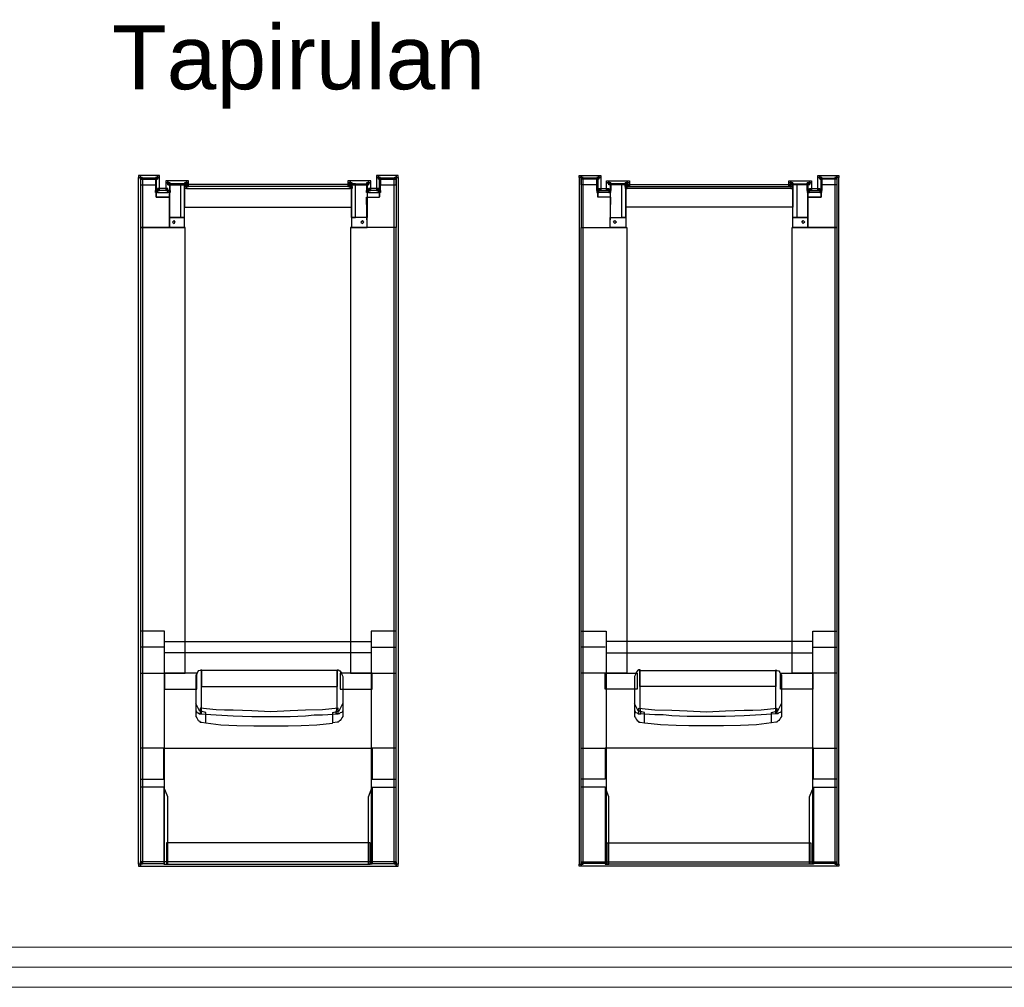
# Model space of a CAD drawing. Header units: millimetres. Extents: x 217.8 to 250.3, y 155.3 to 171.1.
# Tile 4 of 35: x 223.5 to 226, y 156 to 158.4. Entities that reach past the tile are written whole.
import ezdxf

# ---------------------------------------------------------------- set-up
doc = ezdxf.new("R2010")
doc.units = ezdxf.units.MM
doc.layers.add('ARREDI_attrezzature', color=175, linetype='Continuous')
for name, color, linetype, lineweight in [('PROIEZIONI_finissime', 251, 'Continuous', 0), ('TESTO', 253, 'Continuous', 25), ('VETRATE', 171, 'Continuous', 9)]:
    doc.layers.add(name, color=color, linetype=linetype, lineweight=lineweight)
doc.styles.get("Standard").update_dxf_attribs({"font": 'ARIAL.TTF'})

msp = doc.modelspace()

# ---------------------------------------------------------------- linework, layer by layer
at = {"layer": 'ARREDI_attrezzature', "linetype": 'Continuous'}
for p, q in [((223.8456, 157.9812), (223.8407, 157.9812)), ((223.8407, 157.9812), (223.8407, 157.9762)), ((223.8407, 157.9762), (223.8506, 157.9762)), ((223.8407, 157.9762), (223.8506, 157.9762)), ((223.8407, 157.1509), (223.8407, 157.9762)), ((223.8456, 157.9713), (223.8456, 157.9812)), ((223.8456, 157.9812), (223.8456, 157.9713)), ((223.8882, 157.9812), (223.8456, 157.9812)), ((223.8506, 157.9762), (223.8456, 157.9713)), ((223.8852, 157.9743), (223.8456, 157.9743)), ((223.8456, 157.9743), (223.8456, 157.8506)), ((223.8852, 157.9743), (223.8456, 157.9743)), ((223.8456, 157.9743), (223.8456, 157.8506)), ((223.8456, 157.9743), (223.8456, 157.9574)), ((223.8852, 157.9743), (223.8456, 157.9743)), ((223.8456, 157.9743), (223.8456, 157.9574)), ((223.8852, 157.9743), (223.8456, 157.9743)), ((223.8456, 157.9713), (223.8882, 157.9713)), ((223.8506, 157.9762), (223.8506, 157.1509)), ((223.8832, 157.9762), (223.8832, 157.9436)), ((223.8931, 157.9762), (223.8832, 157.9762)), ((223.8882, 157.9713), (223.8832, 157.9762)), ((223.8832, 157.9762), (223.8931, 157.9762)), ((223.8852, 157.9268), (223.8852, 157.9743)), ((223.8852, 157.9268), (223.8852, 157.9743)), ((223.8852, 157.9743), (223.8852, 157.9278)), ((223.8852, 157.9574), (223.8852, 157.9743)), ((223.8852, 157.9574), (223.8852, 157.9743)), ((223.8931, 157.9812), (223.8882, 157.9812)), ((223.8882, 157.9812), (223.8882, 157.9713)), ((223.8882, 157.9713), (223.8882, 157.9812)), ((223.8931, 157.9762), (223.8931, 157.9812)), ((223.8931, 157.9436), (223.8931, 157.9762)), ((223.9139, 157.9673), (223.909, 157.9673)), ((223.909, 157.9673), (223.909, 157.9624)), ((223.9139, 157.9673), (223.9139, 157.9574)), ((223.9604, 157.9673), (223.9139, 157.9673)), ((223.9139, 157.9574), (223.9139, 157.9673)), ((223.9604, 157.9574), (223.9604, 157.9673)), ((223.9654, 157.9673), (223.9604, 157.9673)), ((223.9604, 157.9673), (223.9604, 157.9574)), ((223.9654, 157.9624), (223.9654, 157.9673)), ((224.3693, 157.9673), (224.3633, 157.9673)), ((224.3633, 157.9673), (224.3633, 157.9624)), ((224.3693, 157.9574), (224.3693, 157.9673)), ((224.3693, 157.9673), (224.3693, 157.9574)), ((224.4148, 157.9673), (224.3693, 157.9673)), ((224.4207, 157.9673), (224.4148, 157.9673)), ((224.4148, 157.9673), (224.4148, 157.9574)), ((224.4148, 157.9574), (224.4148, 157.9673)), ((224.4207, 157.9624), (224.4207, 157.9673)), ((224.4395, 157.9812), (224.4346, 157.9812)), ((224.4346, 157.9812), (224.4346, 157.9762)), ((224.4346, 157.9762), (224.4346, 157.9436)), ((224.4445, 157.9762), (224.4346, 157.9762)), ((224.4346, 157.9762), (224.4445, 157.9762)), ((224.4395, 157.9812), (224.4395, 157.9713)), ((224.4841, 157.9812), (224.4395, 157.9812)), ((224.4395, 157.9713), (224.4395, 157.9812)), ((224.4445, 157.9762), (224.4395, 157.9713)), ((224.4395, 157.9713), (224.4841, 157.9713)), ((224.4425, 157.9268), (224.4425, 157.9743)), ((224.4425, 157.9743), (224.4841, 157.9743)), ((224.4425, 157.9268), (224.4425, 157.9743)), ((224.4425, 157.9743), (224.4841, 157.9743)), ((224.4425, 157.9743), (224.4425, 157.9278)), ((224.4445, 157.9436), (224.4445, 157.9762)), ((224.4445, 157.9743), (224.4445, 157.9574)), ((224.4841, 157.9743), (224.4445, 157.9743)), ((224.4445, 157.9743), (224.4445, 157.9574)), ((224.4841, 157.9743), (224.4445, 157.9743)), ((224.4841, 157.9713), (224.4791, 157.9762)), ((224.4791, 157.9762), (224.489, 157.9762)), ((224.4791, 157.1509), (224.4791, 157.9762)), ((224.4791, 157.9762), (224.489, 157.9762)), ((224.4841, 157.9713), (224.4841, 157.9812)), ((224.489, 157.9812), (224.4841, 157.9812)), ((224.4841, 157.9812), (224.4841, 157.9713)), ((224.4841, 157.9743), (224.4841, 157.8506)), ((224.4841, 157.9743), (224.4841, 157.8506)), ((224.4841, 157.9574), (224.4841, 157.9743)), ((224.4841, 157.9574), (224.4841, 157.9743)), ((224.489, 157.9762), (224.489, 157.9812)), ((224.489, 157.9762), (224.489, 157.1509)), ((224.9407, 157.9762), (224.9407, 157.9812)), ((224.9407, 157.9812), (224.9456, 157.9812)), ((224.9506, 157.9762), (224.9407, 157.9762)), ((224.9506, 157.9762), (224.9407, 157.9762)), ((224.9407, 157.9762), (224.9407, 157.1509)), ((224.9456, 157.9713), (224.9456, 157.9812)), ((224.9456, 157.9812), (224.9902, 157.9812)), ((224.9456, 157.9812), (224.9456, 157.9713)), ((224.9456, 157.9713), (224.9506, 157.9762)), ((224.9872, 157.9743), (224.9456, 157.9743)), ((224.9456, 157.9743), (224.9456, 157.8506)), ((224.9872, 157.9743), (224.9456, 157.9743)), ((224.9456, 157.9743), (224.9456, 157.8506)), ((224.9456, 157.9574), (224.9456, 157.9743)), ((224.9456, 157.9743), (224.9852, 157.9743)), ((224.9456, 157.9574), (224.9456, 157.9743)), ((224.9456, 157.9743), (224.9852, 157.9743)), ((224.9902, 157.9713), (224.9456, 157.9713)), ((224.9506, 157.1509), (224.9506, 157.9762)), ((224.9852, 157.9436), (224.9852, 157.9762)), ((224.9852, 157.9762), (224.9951, 157.9762)), ((224.9951, 157.9762), (224.9852, 157.9762)), ((224.9852, 157.9762), (224.9902, 157.9713)), ((224.9852, 157.9743), (224.9852, 157.9574)), ((224.9852, 157.9743), (224.9852, 157.9574)), ((224.9872, 157.9268), (224.9872, 157.9743)), ((224.9872, 157.9268), (224.9872, 157.9743)), ((224.9872, 157.9743), (224.9872, 157.9278)), ((224.9902, 157.9812), (224.9902, 157.9713)), ((224.9902, 157.9812), (224.9951, 157.9812)), ((224.9902, 157.9713), (224.9902, 157.9812)), ((224.9951, 157.9812), (224.9951, 157.9762)), ((224.9951, 157.9762), (224.9951, 157.9436)), ((225.009, 157.9624), (225.009, 157.9673)), ((225.009, 157.9673), (225.0149, 157.9673)), ((225.0149, 157.9673), (225.0149, 157.9574)), ((225.0149, 157.9574), (225.0149, 157.9673)), ((225.0149, 157.9673), (225.0604, 157.9673)), ((225.0604, 157.9673), (225.0664, 157.9673)), ((225.0604, 157.9574), (225.0604, 157.9673)), ((225.0604, 157.9673), (225.0604, 157.9574)), ((225.0664, 157.9673), (225.0664, 157.9624)), ((225.4643, 157.9624), (225.4643, 157.9673)), ((225.4643, 157.9673), (225.4693, 157.9673)), ((225.4693, 157.9574), (225.4693, 157.9673)), ((225.4693, 157.9673), (225.5158, 157.9673)), ((225.4693, 157.9673), (225.4693, 157.9574)), ((225.5158, 157.9673), (225.5158, 157.9574)), ((225.5158, 157.9673), (225.5207, 157.9673)), ((225.5158, 157.9574), (225.5158, 157.9673)), ((225.5207, 157.9673), (225.5207, 157.9624)), ((225.5366, 157.9762), (225.5366, 157.9812)), ((225.5366, 157.9812), (225.5415, 157.9812)), ((225.5366, 157.9436), (225.5366, 157.9762)), ((225.5366, 157.9762), (225.5465, 157.9762)), ((225.5465, 157.9762), (225.5366, 157.9762)), ((225.5415, 157.9812), (225.5415, 157.9713)), ((225.5415, 157.9713), (225.5415, 157.9812)), ((225.5415, 157.9812), (225.5841, 157.9812)), ((225.5415, 157.9713), (225.5465, 157.9762)), ((225.5841, 157.9713), (225.5415, 157.9713)), ((225.5445, 157.9268), (225.5445, 157.9743)), ((225.5445, 157.9743), (225.5841, 157.9743)), ((225.5445, 157.9268), (225.5445, 157.9743)), ((225.5445, 157.9743), (225.5841, 157.9743)), ((225.5445, 157.9743), (225.5445, 157.9278)), ((225.5445, 157.9574), (225.5445, 157.9743)), ((225.5445, 157.9743), (225.5841, 157.9743)), ((225.5445, 157.9574), (225.5445, 157.9743)), ((225.5445, 157.9743), (225.5841, 157.9743)), ((225.5465, 157.9762), (225.5465, 157.9436)), ((225.589, 157.9762), (225.5791, 157.9762)), ((225.5791, 157.9762), (225.5841, 157.9713)), ((225.589, 157.9762), (225.5791, 157.9762)), ((225.5791, 157.9762), (225.5791, 157.1509)), ((225.5841, 157.9812), (225.589, 157.9812)), ((225.5841, 157.9713), (225.5841, 157.9812)), ((225.5841, 157.9812), (225.5841, 157.9713)), ((225.5841, 157.9743), (225.5841, 157.8506)), ((225.5841, 157.9743), (225.5841, 157.8506)), ((225.5841, 157.9743), (225.5841, 157.9574)), ((225.5841, 157.9743), (225.5841, 157.9574)), ((225.589, 157.9812), (225.589, 157.9762)), ((225.589, 157.1509), (225.589, 157.9762)), ((223.8456, 157.9574), (223.8852, 157.9574)), ((223.8456, 157.9574), (223.8852, 157.9574)), ((223.8832, 157.9436), (223.8931, 157.9436)), ((223.8832, 157.9386), (223.8832, 157.9436)), ((223.8832, 157.9436), (223.8931, 157.9436)), ((223.8852, 157.9436), (223.8852, 157.9268)), ((223.9179, 157.9436), (223.8852, 157.9436)), ((223.8852, 157.9436), (223.8852, 157.9268)), ((223.9179, 157.9436), (223.8852, 157.9436)), ((223.8882, 157.9485), (223.8882, 157.9386)), ((223.9139, 157.9485), (223.8882, 157.9485)), ((223.8931, 157.9436), (223.8882, 157.9485)), ((223.8882, 157.9485), (223.8882, 157.9386)), ((223.909, 157.9624), (223.909, 157.9436)), ((223.9199, 157.9624), (223.909, 157.9624)), ((223.909, 157.9624), (223.9199, 157.9624)), ((223.9139, 157.9485), (223.909, 157.9436)), ((223.909, 157.9436), (223.9199, 157.9436)), ((223.909, 157.9436), (223.9199, 157.9436)), ((223.9199, 157.9624), (223.9139, 157.9574)), ((223.9139, 157.9574), (223.9604, 157.9574)), ((223.9139, 157.9386), (223.9139, 157.9485)), ((223.9139, 157.9386), (223.9139, 157.9485)), ((223.9179, 157.9604), (223.9179, 157.8763)), ((223.9555, 157.9604), (223.9179, 157.9604)), ((223.9179, 157.9604), (223.9179, 157.8763)), ((223.9555, 157.9604), (223.9179, 157.9604)), ((223.9179, 157.9268), (223.9179, 157.9436)), ((223.9179, 157.9268), (223.9179, 157.9436)), ((223.9199, 157.9436), (223.9199, 157.9624)), ((223.9199, 157.9436), (223.9199, 157.9386)), ((223.9456, 157.9604), (223.9456, 157.8763)), ((223.9555, 157.9604), (223.9456, 157.9604)), ((223.9456, 157.9604), (223.9456, 157.8763)), ((223.9555, 157.9604), (223.9456, 157.9604)), ((223.9555, 157.9624), (223.9555, 157.9535)), ((223.9654, 157.9624), (223.9555, 157.9624)), ((223.9604, 157.9574), (223.9555, 157.9624)), ((223.9555, 157.9624), (223.9654, 157.9624)), ((223.9555, 157.8763), (223.9555, 157.9604)), ((223.9555, 157.8763), (223.9555, 157.9604)), ((223.9555, 157.8763), (223.9555, 157.9604)), ((223.9555, 157.8763), (223.9555, 157.9604)), ((223.9555, 157.9535), (223.9555, 157.902)), ((224.3722, 157.9535), (223.9555, 157.9535)), ((223.9555, 157.9535), (223.9654, 157.9535)), ((223.9555, 157.9485), (223.9555, 157.9535)), ((223.9555, 157.9535), (223.9654, 157.9535)), ((223.9604, 157.9485), (223.9555, 157.9485)), ((223.9604, 157.9584), (223.9604, 157.9485)), ((224.3693, 157.9584), (223.9604, 157.9584)), ((223.9654, 157.9535), (223.9604, 157.9584)), ((223.9604, 157.9584), (223.9604, 157.9485)), ((223.9604, 157.9485), (224.3693, 157.9485)), ((223.9654, 157.9535), (223.9654, 157.9624)), ((224.3633, 157.9624), (224.3633, 157.9535)), ((224.3742, 157.9624), (224.3633, 157.9624)), ((224.3633, 157.9624), (224.3742, 157.9624)), ((224.3693, 157.9584), (224.3633, 157.9535)), ((224.3633, 157.9535), (224.3742, 157.9535)), ((224.3633, 157.9535), (224.3742, 157.9535)), ((224.3742, 157.9624), (224.3693, 157.9574)), ((224.3693, 157.9485), (224.3693, 157.9584)), ((224.3693, 157.9485), (224.3693, 157.9584)), ((224.3693, 157.9574), (224.4148, 157.9574)), ((224.3742, 157.9485), (224.3693, 157.9485)), ((224.3722, 157.8763), (224.3722, 157.9604)), ((224.3722, 157.9604), (224.4118, 157.9604)), ((224.3722, 157.8763), (224.3722, 157.9604)), ((224.3722, 157.9604), (224.4118, 157.9604)), ((224.3722, 157.9604), (224.3722, 157.8763)), ((224.3821, 157.9604), (224.3722, 157.9604)), ((224.3722, 157.9604), (224.3722, 157.8763)), ((224.3821, 157.9604), (224.3722, 157.9604)), ((224.3722, 157.902), (224.3722, 157.9535)), ((224.3742, 157.9535), (224.3742, 157.9624)), ((224.3742, 157.9535), (224.3742, 157.9485)), ((224.3821, 157.8763), (224.3821, 157.9604)), ((224.3821, 157.8763), (224.3821, 157.9604)), ((224.4098, 157.9624), (224.4098, 157.9436)), ((224.4207, 157.9624), (224.4098, 157.9624)), ((224.4148, 157.9574), (224.4098, 157.9624)), ((224.4098, 157.9624), (224.4207, 157.9624)), ((224.4098, 157.9436), (224.4207, 157.9436)), ((224.4098, 157.9386), (224.4098, 157.9436)), ((224.4098, 157.9436), (224.4207, 157.9436)), ((224.4118, 157.9604), (224.4118, 157.8763)), ((224.4118, 157.9604), (224.4118, 157.8763)), ((224.4118, 157.9436), (224.4118, 157.9268)), ((224.4425, 157.9436), (224.4118, 157.9436)), ((224.4118, 157.9436), (224.4118, 157.9268)), ((224.4425, 157.9436), (224.4118, 157.9436)), ((224.4148, 157.9485), (224.4148, 157.9386)), ((224.4395, 157.9485), (224.4148, 157.9485)), ((224.4207, 157.9436), (224.4148, 157.9485)), ((224.4148, 157.9485), (224.4148, 157.9386)), ((224.4207, 157.9436), (224.4207, 157.9624)), ((224.4395, 157.9485), (224.4346, 157.9436)), ((224.4346, 157.9436), (224.4445, 157.9436)), ((224.4346, 157.9436), (224.4445, 157.9436)), ((224.4395, 157.9386), (224.4395, 157.9485)), ((224.4395, 157.9386), (224.4395, 157.9485)), ((224.4425, 157.9268), (224.4425, 157.9436)), ((224.4425, 157.9268), (224.4425, 157.9436)), ((224.4445, 157.9574), (224.4841, 157.9574)), ((224.4445, 157.9574), (224.4841, 157.9574)), ((224.4445, 157.9436), (224.4445, 157.9386)), ((224.9852, 157.9574), (224.9456, 157.9574)), ((224.9852, 157.9574), (224.9456, 157.9574)), ((224.9951, 157.9436), (224.9852, 157.9436)), ((224.9852, 157.9436), (224.9852, 157.9386)), ((224.9951, 157.9436), (224.9852, 157.9436)), ((224.9872, 157.9268), (224.9872, 157.9436)), ((224.9872, 157.9436), (225.0179, 157.9436)), ((224.9872, 157.9268), (224.9872, 157.9436)), ((224.9872, 157.9436), (225.0179, 157.9436)), ((224.9902, 157.9386), (224.9902, 157.9485)), ((224.9902, 157.9485), (225.0149, 157.9485)), ((224.9902, 157.9386), (224.9902, 157.9485)), ((224.9902, 157.9485), (224.9951, 157.9436)), ((225.009, 157.9436), (225.009, 157.9624)), ((225.009, 157.9624), (225.0199, 157.9624)), ((225.0199, 157.9624), (225.009, 157.9624)), ((225.009, 157.9436), (225.0149, 157.9485)), ((225.0199, 157.9436), (225.009, 157.9436)), ((225.0199, 157.9436), (225.009, 157.9436)), ((225.0149, 157.9574), (225.0199, 157.9624)), ((225.0604, 157.9574), (225.0149, 157.9574)), ((225.0149, 157.9485), (225.0149, 157.9386)), ((225.0149, 157.9485), (225.0149, 157.9386)), ((225.0179, 157.9604), (225.0179, 157.8763)), ((225.0575, 157.9604), (225.0179, 157.9604)), ((225.0179, 157.9604), (225.0179, 157.8763)), ((225.0575, 157.9604), (225.0179, 157.9604)), ((225.0179, 157.9436), (225.0179, 157.9268)), ((225.0179, 157.9436), (225.0179, 157.9268)), ((225.0199, 157.9624), (225.0199, 157.9436)), ((225.0199, 157.9386), (225.0199, 157.9436)), ((225.0476, 157.8763), (225.0476, 157.9604)), ((225.0476, 157.9604), (225.0575, 157.9604)), ((225.0476, 157.8763), (225.0476, 157.9604)), ((225.0476, 157.9604), (225.0575, 157.9604)), ((225.0555, 157.9535), (225.0555, 157.9624)), ((225.0555, 157.9624), (225.0664, 157.9624)), ((225.0664, 157.9624), (225.0555, 157.9624)), ((225.0555, 157.9624), (225.0604, 157.9574)), ((225.0664, 157.9535), (225.0555, 157.9535)), ((225.0555, 157.9535), (225.0555, 157.9485)), ((225.0664, 157.9535), (225.0555, 157.9535)), ((225.0555, 157.9485), (225.0604, 157.9485)), ((225.0575, 157.8763), (225.0575, 157.9604)), ((225.0575, 157.8763), (225.0575, 157.9604)), ((225.0575, 157.9604), (225.0575, 157.8763)), ((225.0575, 157.9604), (225.0575, 157.8763)), ((225.0575, 157.902), (225.0575, 157.9535)), ((225.0575, 157.9535), (225.4742, 157.9535)), ((225.0604, 157.9485), (225.0604, 157.9584)), ((225.0604, 157.9584), (225.4693, 157.9584)), ((225.0604, 157.9485), (225.0604, 157.9584)), ((225.0604, 157.9584), (225.0664, 157.9535)), ((225.4693, 157.9485), (225.0604, 157.9485)), ((225.0664, 157.9624), (225.0664, 157.9535)), ((225.4643, 157.9535), (225.4643, 157.9624)), ((225.4643, 157.9624), (225.4742, 157.9624)), ((225.4742, 157.9624), (225.4643, 157.9624)), ((225.4643, 157.9535), (225.4693, 157.9584)), ((225.4742, 157.9535), (225.4643, 157.9535)), ((225.4742, 157.9535), (225.4643, 157.9535)), ((225.4693, 157.9574), (225.4742, 157.9624)), ((225.4693, 157.9584), (225.4693, 157.9485)), ((225.4693, 157.9584), (225.4693, 157.9485)), ((225.5158, 157.9574), (225.4693, 157.9574)), ((225.4693, 157.9485), (225.4742, 157.9485)), ((225.4742, 157.9624), (225.4742, 157.9535)), ((225.4742, 157.8763), (225.4742, 157.9604)), ((225.4742, 157.9604), (225.5118, 157.9604)), ((225.4742, 157.8763), (225.4742, 157.9604)), ((225.4742, 157.9604), (225.5118, 157.9604)), ((225.4742, 157.8763), (225.4742, 157.9604)), ((225.4742, 157.9604), (225.4841, 157.9604)), ((225.4742, 157.8763), (225.4742, 157.9604)), ((225.4742, 157.9604), (225.4841, 157.9604)), ((225.4742, 157.9535), (225.4742, 157.902)), ((225.4742, 157.9485), (225.4742, 157.9535)), ((225.4841, 157.9604), (225.4841, 157.8763)), ((225.4841, 157.9604), (225.4841, 157.8763)), ((225.5098, 157.9436), (225.5098, 157.9624)), ((225.5098, 157.9624), (225.5207, 157.9624)), ((225.5207, 157.9624), (225.5098, 157.9624)), ((225.5098, 157.9624), (225.5158, 157.9574)), ((225.5207, 157.9436), (225.5098, 157.9436)), ((225.5098, 157.9436), (225.5098, 157.9386)), ((225.5207, 157.9436), (225.5098, 157.9436)), ((225.5118, 157.9604), (225.5118, 157.8763)), ((225.5118, 157.9604), (225.5118, 157.8763)), ((225.5118, 157.9268), (225.5118, 157.9436)), ((225.5118, 157.9436), (225.5445, 157.9436)), ((225.5118, 157.9268), (225.5118, 157.9436)), ((225.5118, 157.9436), (225.5445, 157.9436)), ((225.5158, 157.9386), (225.5158, 157.9485)), ((225.5158, 157.9485), (225.5415, 157.9485)), ((225.5158, 157.9386), (225.5158, 157.9485)), ((225.5158, 157.9485), (225.5207, 157.9436)), ((225.5207, 157.9624), (225.5207, 157.9436)), ((225.5366, 157.9436), (225.5415, 157.9485)), ((225.5465, 157.9436), (225.5366, 157.9436)), ((225.5465, 157.9436), (225.5366, 157.9436)), ((225.5415, 157.9485), (225.5415, 157.9386)), ((225.5415, 157.9485), (225.5415, 157.9386)), ((225.5841, 157.9574), (225.5445, 157.9574)), ((225.5841, 157.9574), (225.5445, 157.9574)), ((225.5445, 157.9436), (225.5445, 157.9268)), ((225.5445, 157.9436), (225.5445, 157.9268)), ((225.5465, 157.9386), (225.5465, 157.9436)), ((223.8882, 157.9386), (223.8832, 157.9386)), ((223.9179, 157.9268), (223.8852, 157.9268)), ((223.9179, 157.9268), (223.8852, 157.9268)), ((223.8852, 157.9268), (223.9179, 157.9268)), ((223.8852, 157.9268), (223.9179, 157.9268)), ((223.8882, 157.9386), (223.9139, 157.9386)), ((223.9199, 157.9386), (223.9139, 157.9386)), ((223.9179, 157.8506), (223.9179, 157.9268)), ((223.9179, 157.8506), (223.9179, 157.9268)), ((224.4148, 157.9386), (224.4098, 157.9386)), ((224.4098, 157.9268), (224.4425, 157.9268)), ((224.4118, 157.8506), (224.4098, 157.9268)), ((224.4098, 157.9268), (224.4425, 157.9268)), ((224.4118, 157.8506), (224.4098, 157.9268)), ((224.4118, 157.9268), (224.4425, 157.9268)), ((224.4118, 157.9268), (224.4425, 157.9268)), ((224.4148, 157.9386), (224.4395, 157.9386)), ((224.4445, 157.9386), (224.4395, 157.9386)), ((224.9852, 157.9386), (224.9902, 157.9386)), ((225.0199, 157.9268), (224.9872, 157.9268)), ((225.0199, 157.9268), (224.9872, 157.9268)), ((225.0179, 157.9268), (224.9872, 157.9268)), ((225.0179, 157.9268), (224.9872, 157.9268)), ((225.0149, 157.9386), (224.9902, 157.9386)), ((225.0149, 157.9386), (225.0199, 157.9386)), ((225.0179, 157.8506), (225.0199, 157.9268)), ((225.0179, 157.8506), (225.0199, 157.9268)), ((225.5098, 157.9386), (225.5158, 157.9386)), ((225.5118, 157.9268), (225.5445, 157.9268)), ((225.5118, 157.8506), (225.5118, 157.9268)), ((225.5118, 157.9268), (225.5445, 157.9268)), ((225.5118, 157.8506), (225.5118, 157.9268)), ((225.5445, 157.9268), (225.5118, 157.9268)), ((225.5445, 157.9268), (225.5118, 157.9268)), ((225.5415, 157.9386), (225.5158, 157.9386)), ((225.5415, 157.9386), (225.5465, 157.9386)), ((223.9555, 157.902), (224.3722, 157.902)), ((225.4742, 157.902), (225.0575, 157.902)), ((223.9179, 157.8763), (223.9555, 157.8763)), ((223.9179, 157.8763), (223.9555, 157.8763)), ((223.9179, 157.8763), (223.9179, 157.8506)), ((223.9555, 157.8763), (223.9179, 157.8763)), ((223.9179, 157.8763), (223.9179, 157.8506)), ((223.9555, 157.8763), (223.9179, 157.8763)), ((223.9298, 157.8684), (223.9258, 157.8644)), ((223.9298, 157.8684), (223.9258, 157.8644)), ((223.9327, 157.8644), (223.9298, 157.8684)), ((223.9327, 157.8644), (223.9298, 157.8684)), ((223.9456, 157.8763), (223.9555, 157.8763)), ((223.9456, 157.8763), (223.9555, 157.8763)), ((223.9555, 157.8506), (223.9555, 157.8763)), ((223.9555, 157.8506), (223.9555, 157.8763)), ((224.4118, 157.8763), (224.3722, 157.8763)), ((224.4118, 157.8763), (224.3722, 157.8763)), ((224.3722, 157.8763), (224.3821, 157.8763)), ((224.3722, 157.8763), (224.3821, 157.8763)), ((224.3722, 157.8763), (224.3722, 157.8506)), ((224.4118, 157.8763), (224.3722, 157.8763)), ((224.3722, 157.8763), (224.3722, 157.8506)), ((224.4118, 157.8763), (224.3722, 157.8763)), ((224.3999, 157.8684), (224.396, 157.8644)), ((224.3999, 157.8684), (224.396, 157.8644)), ((224.4029, 157.8644), (224.3999, 157.8684)), ((224.4029, 157.8644), (224.3999, 157.8684)), ((224.4118, 157.8506), (224.4118, 157.8763)), ((224.4118, 157.8506), (224.4118, 157.8763)), ((225.0179, 157.8763), (225.0575, 157.8763)), ((225.0179, 157.8763), (225.0575, 157.8763)), ((225.0179, 157.8506), (225.0179, 157.8763)), ((225.0179, 157.8763), (225.0575, 157.8763)), ((225.0179, 157.8506), (225.0179, 157.8763)), ((225.0179, 157.8763), (225.0575, 157.8763)), ((225.0268, 157.8644), (225.0298, 157.8684)), ((225.0268, 157.8644), (225.0298, 157.8684)), ((225.0298, 157.8684), (225.0337, 157.8644)), ((225.0298, 157.8684), (225.0337, 157.8644)), ((225.0575, 157.8763), (225.0476, 157.8763)), ((225.0575, 157.8763), (225.0476, 157.8763)), ((225.0575, 157.8763), (225.0575, 157.8506)), ((225.0575, 157.8763), (225.0575, 157.8506)), ((225.5118, 157.8763), (225.4742, 157.8763)), ((225.5118, 157.8763), (225.4742, 157.8763)), ((225.4841, 157.8763), (225.4742, 157.8763)), ((225.4841, 157.8763), (225.4742, 157.8763)), ((225.4742, 157.8506), (225.4742, 157.8763)), ((225.4742, 157.8763), (225.5118, 157.8763)), ((225.4742, 157.8506), (225.4742, 157.8763)), ((225.4742, 157.8763), (225.5118, 157.8763)), ((225.497, 157.8644), (225.4999, 157.8684)), ((225.497, 157.8644), (225.4999, 157.8684)), ((225.4999, 157.8684), (225.5039, 157.8644)), ((225.4999, 157.8684), (225.5039, 157.8644)), ((225.5118, 157.8763), (225.5118, 157.8506)), ((225.5118, 157.8763), (225.5118, 157.8506)), ((223.8456, 157.8506), (223.9179, 157.8506)), ((223.8456, 157.8506), (223.9179, 157.8506)), ((223.8456, 157.8506), (223.8456, 156.7382)), ((223.9575, 157.8506), (223.8456, 157.8506)), ((223.8456, 157.8506), (223.8456, 156.7382)), ((223.9575, 157.8506), (223.8456, 157.8506)), ((223.9179, 157.8506), (223.9555, 157.8506)), ((223.9179, 157.8506), (223.9555, 157.8506)), ((223.9258, 157.8644), (223.9298, 157.8614)), ((223.9258, 157.8644), (223.9298, 157.8614)), ((223.9298, 157.8614), (223.9327, 157.8644)), ((223.9298, 157.8614), (223.9327, 157.8644)), ((223.9575, 156.7382), (223.9575, 157.8506)), ((223.9575, 156.7382), (223.9575, 157.8506)), ((224.3703, 157.8506), (224.3703, 156.7382)), ((224.4841, 157.8506), (224.3703, 157.8506)), ((224.3703, 157.8506), (224.3703, 156.7382)), ((224.4841, 157.8506), (224.3703, 157.8506)), ((224.3722, 157.8506), (224.4118, 157.8506)), ((224.3722, 157.8506), (224.4118, 157.8506)), ((224.396, 157.8644), (224.3999, 157.8614)), ((224.396, 157.8644), (224.3999, 157.8614)), ((224.3999, 157.8614), (224.4029, 157.8644)), ((224.3999, 157.8614), (224.4029, 157.8644)), ((224.4841, 157.8506), (224.4118, 157.8506)), ((224.4841, 157.8506), (224.4118, 157.8506)), ((224.4841, 156.7382), (224.4841, 157.8506)), ((224.4841, 156.7382), (224.4841, 157.8506)), ((224.9456, 157.8506), (225.0179, 157.8506)), ((224.9456, 157.8506), (225.0179, 157.8506)), ((224.9456, 156.7382), (224.9456, 157.8506)), ((224.9456, 157.8506), (225.0594, 157.8506)), ((224.9456, 156.7382), (224.9456, 157.8506)), ((224.9456, 157.8506), (225.0594, 157.8506)), ((225.0575, 157.8506), (225.0179, 157.8506)), ((225.0575, 157.8506), (225.0179, 157.8506)), ((225.0298, 157.8614), (225.0268, 157.8644)), ((225.0298, 157.8614), (225.0268, 157.8644)), ((225.0337, 157.8644), (225.0298, 157.8614)), ((225.0337, 157.8644), (225.0298, 157.8614)), ((225.0594, 157.8506), (225.0594, 156.7382)), ((225.0594, 157.8506), (225.0594, 156.7382)), ((225.4722, 156.7382), (225.4722, 157.8506)), ((225.4722, 157.8506), (225.5841, 157.8506)), ((225.4722, 156.7382), (225.4722, 157.8506)), ((225.4722, 157.8506), (225.5841, 157.8506)), ((225.5118, 157.8506), (225.4742, 157.8506)), ((225.5118, 157.8506), (225.4742, 157.8506)), ((225.4999, 157.8614), (225.497, 157.8644)), ((225.4999, 157.8614), (225.497, 157.8644)), ((225.5039, 157.8644), (225.4999, 157.8614)), ((225.5039, 157.8644), (225.4999, 157.8614)), ((225.5841, 157.8506), (225.5118, 157.8506)), ((225.5841, 157.8506), (225.5118, 157.8506)), ((225.5841, 157.8506), (225.5841, 156.7382)), ((225.5841, 157.8506), (225.5841, 156.7382)), ((223.8407, 156.2613), (223.8407, 157.1509)), ((223.8506, 157.1509), (223.8506, 156.2613)), ((224.4791, 156.2613), (224.4791, 157.1509)), ((224.489, 157.1509), (224.489, 156.2613)), ((224.9407, 157.1509), (224.9407, 156.2613)), ((224.9506, 156.2613), (224.9506, 157.1509)), ((225.5791, 157.1509), (225.5791, 156.2613)), ((225.589, 156.2613), (225.589, 157.1509)), ((223.8456, 156.8431), (223.8456, 156.2633)), ((223.906, 156.8431), (223.8456, 156.8431)), ((223.8456, 156.8431), (223.8456, 156.2633)), ((223.906, 156.8431), (223.8456, 156.8431)), ((223.906, 156.2633), (223.906, 156.8431)), ((223.906, 156.2633), (223.906, 156.8431)), ((224.4217, 156.8431), (224.4217, 156.2633)), ((224.4841, 156.8431), (224.4217, 156.8431)), ((224.4217, 156.8431), (224.4217, 156.2633)), ((224.4841, 156.8431), (224.4217, 156.8431)), ((224.4841, 156.2633), (224.4841, 156.8431)), ((224.4841, 156.2633), (224.4841, 156.8431)), ((224.9456, 156.2633), (224.9456, 156.8431)), ((224.9456, 156.8431), (225.008, 156.8431)), ((224.9456, 156.2633), (224.9456, 156.8431)), ((224.9456, 156.8431), (225.008, 156.8431)), ((225.008, 156.8431), (225.008, 156.2633)), ((225.008, 156.8431), (225.008, 156.2633)), ((225.5237, 156.2633), (225.5237, 156.8431)), ((225.5237, 156.8431), (225.5841, 156.8431)), ((225.5237, 156.2633), (225.5237, 156.8431)), ((225.5237, 156.8431), (225.5841, 156.8431)), ((225.5841, 156.8431), (225.5841, 156.2633)), ((225.5841, 156.8431), (225.5841, 156.2633)), ((223.906, 156.7896), (223.906, 156.8174)), ((223.906, 156.8174), (224.4217, 156.8174)), ((223.906, 156.7896), (223.906, 156.8174)), ((223.906, 156.8174), (224.4217, 156.8174)), ((224.4217, 156.8174), (224.4217, 156.7896)), ((224.4217, 156.8174), (224.4217, 156.7896)), ((225.5237, 156.8174), (225.008, 156.8174)), ((225.008, 156.8174), (225.008, 156.7896)), ((225.5237, 156.8174), (225.008, 156.8174)), ((225.008, 156.8174), (225.008, 156.7896)), ((225.5237, 156.7896), (225.5237, 156.8174)), ((225.5237, 156.7896), (225.5237, 156.8174)), ((223.906, 156.8035), (223.8456, 156.8035)), ((224.4217, 156.7896), (223.906, 156.7896)), ((224.4217, 156.7896), (223.906, 156.7896)), ((224.4237, 156.8035), (224.4841, 156.8035)), ((225.006, 156.8035), (224.9456, 156.8035)), ((225.008, 156.7896), (225.5237, 156.7896)), ((225.008, 156.7896), (225.5237, 156.7896)), ((225.5237, 156.8035), (225.5841, 156.8035)), ((223.8456, 156.7382), (223.9575, 156.7382)), ((223.8456, 156.7382), (223.9575, 156.7382)), ((223.906, 156.7382), (223.906, 156.6986)), ((223.9862, 156.7382), (223.906, 156.7382)), ((223.906, 156.7382), (223.906, 156.6986)), ((223.9862, 156.7382), (223.906, 156.7382)), ((223.9862, 156.7372), (223.9842, 156.7332)), ((223.9862, 156.7372), (223.9842, 156.7332)), ((223.9881, 156.7402), (223.9862, 156.7372)), ((223.9881, 156.7402), (223.9862, 156.7372)), ((223.9862, 156.6986), (223.9862, 156.7382)), ((223.9862, 156.6986), (223.9862, 156.7382)), ((223.9901, 156.7441), (223.9881, 156.7402)), ((223.9901, 156.7441), (223.9881, 156.7402)), ((223.9951, 156.7451), (223.9901, 156.7441)), ((223.9951, 156.7451), (223.9901, 156.7441)), ((223.998, 156.7471), (223.9951, 156.7451)), ((223.998, 156.7471), (223.9951, 156.7451)), ((223.998, 156.6541), (223.998, 156.7471)), ((223.998, 156.6541), (223.998, 156.7471)), ((223.998, 156.7451), (223.998, 156.7055)), ((224.3376, 156.7451), (223.998, 156.7451)), ((223.998, 156.7451), (223.998, 156.7055)), ((224.3376, 156.7451), (223.998, 156.7451)), ((224.3366, 156.6541), (224.3366, 156.7471)), ((224.3366, 156.7471), (224.3396, 156.7471)), ((224.3366, 156.6541), (224.3366, 156.7471)), ((224.3366, 156.7471), (224.3396, 156.7471)), ((224.3376, 156.7055), (224.3376, 156.7451)), ((224.3376, 156.7055), (224.3376, 156.7451)), ((224.3396, 156.7471), (224.3435, 156.7441)), ((224.3396, 156.7471), (224.3435, 156.7441)), ((224.3435, 156.7441), (224.3465, 156.7402)), ((224.3435, 156.7441), (224.3465, 156.7402)), ((224.3445, 156.7382), (224.3445, 156.6986)), ((224.4237, 156.7382), (224.3445, 156.7382)), ((224.3445, 156.7382), (224.3445, 156.6986)), ((224.4237, 156.7382), (224.3445, 156.7382)), ((224.3465, 156.7402), (224.3485, 156.7352)), ((224.3465, 156.7402), (224.3485, 156.7352)), ((224.3703, 156.7382), (224.4841, 156.7382)), ((224.3703, 156.7382), (224.4841, 156.7382)), ((224.4237, 156.6986), (224.4237, 156.7382)), ((224.4237, 156.6986), (224.4237, 156.7382)), ((225.0594, 156.7382), (224.9456, 156.7382)), ((225.0594, 156.7382), (224.9456, 156.7382)), ((225.006, 156.6986), (225.006, 156.7382)), ((225.006, 156.7382), (225.0852, 156.7382)), ((225.006, 156.6986), (225.006, 156.7382)), ((225.006, 156.7382), (225.0852, 156.7382)), ((225.0832, 156.7402), (225.0812, 156.7352)), ((225.0832, 156.7402), (225.0812, 156.7352)), ((225.0862, 156.7441), (225.0832, 156.7402)), ((225.0862, 156.7441), (225.0832, 156.7402)), ((225.0852, 156.7382), (225.0852, 156.6986)), ((225.0852, 156.7382), (225.0852, 156.6986)), ((225.0901, 156.7471), (225.0862, 156.7441)), ((225.0901, 156.7471), (225.0862, 156.7441)), ((225.0931, 156.7471), (225.0901, 156.7471)), ((225.0931, 156.7471), (225.0901, 156.7471)), ((225.0921, 156.7055), (225.0921, 156.7451)), ((225.0921, 156.7451), (225.4317, 156.7451)), ((225.0921, 156.7055), (225.0921, 156.7451)), ((225.0921, 156.7451), (225.4317, 156.7451)), ((225.0931, 156.6541), (225.0931, 156.7471)), ((225.0931, 156.6541), (225.0931, 156.7471)), ((225.4317, 156.6541), (225.4317, 156.7471)), ((225.4317, 156.7471), (225.4346, 156.7451)), ((225.4317, 156.6541), (225.4317, 156.7471)), ((225.4317, 156.7471), (225.4346, 156.7451)), ((225.4317, 156.7451), (225.4317, 156.7055)), ((225.4317, 156.7451), (225.4317, 156.7055)), ((225.4346, 156.7451), (225.4396, 156.7441)), ((225.4346, 156.7451), (225.4396, 156.7441)), ((225.4396, 156.7441), (225.4416, 156.7402)), ((225.4396, 156.7441), (225.4416, 156.7402)), ((225.4416, 156.7402), (225.4435, 156.7372)), ((225.4416, 156.7402), (225.4435, 156.7372)), ((225.4435, 156.6986), (225.4435, 156.7382)), ((225.4435, 156.7382), (225.5237, 156.7382)), ((225.4435, 156.6986), (225.4435, 156.7382)), ((225.4435, 156.7382), (225.5237, 156.7382)), ((225.4435, 156.7372), (225.4455, 156.7332)), ((225.4435, 156.7372), (225.4455, 156.7332)), ((225.5841, 156.7382), (225.4722, 156.7382)), ((225.5841, 156.7382), (225.4722, 156.7382)), ((225.5237, 156.7382), (225.5237, 156.6986)), ((225.5237, 156.7382), (225.5237, 156.6986)), ((223.9842, 156.7332), (223.9842, 156.7303)), ((223.9842, 156.7332), (223.9842, 156.7303)), ((223.9842, 156.7303), (223.9842, 156.6461)), ((223.9842, 156.7303), (223.9842, 156.6461)), ((224.3485, 156.7352), (224.3505, 156.7303)), ((224.3485, 156.7352), (224.3505, 156.7303)), ((224.3505, 156.7303), (224.3505, 156.6461)), ((224.3505, 156.7303), (224.3505, 156.6461)), ((225.0812, 156.7352), (225.0792, 156.7303)), ((225.0812, 156.7352), (225.0792, 156.7303)), ((225.0792, 156.7303), (225.0792, 156.6461)), ((225.0792, 156.7303), (225.0792, 156.6461)), ((225.4455, 156.7332), (225.4455, 156.7303)), ((225.4455, 156.7332), (225.4455, 156.7303)), ((225.4455, 156.7303), (225.4455, 156.6461)), ((225.4455, 156.7303), (225.4455, 156.6461)), ((223.906, 156.6986), (223.9862, 156.6986)), ((223.906, 156.6986), (223.9862, 156.6986)), ((223.998, 156.7055), (224.3376, 156.7055)), ((223.998, 156.7055), (224.3376, 156.7055)), ((224.3445, 156.6986), (224.4237, 156.6986)), ((224.3445, 156.6986), (224.4237, 156.6986)), ((225.0852, 156.6986), (225.006, 156.6986)), ((225.0852, 156.6986), (225.006, 156.6986)), ((225.4317, 156.7055), (225.0921, 156.7055)), ((225.4317, 156.7055), (225.0921, 156.7055)), ((225.5237, 156.6986), (225.4435, 156.6986)), ((225.5237, 156.6986), (225.4435, 156.6986)), ((223.9842, 156.663), (223.9842, 156.6303)), ((223.9931, 156.6442), (223.9842, 156.663)), ((223.9842, 156.663), (223.9842, 156.6303)), ((223.9931, 156.6442), (223.9842, 156.663)), ((224.3416, 156.6442), (224.3505, 156.663)), ((224.3416, 156.6442), (224.3505, 156.663)), ((224.3505, 156.663), (224.3505, 156.6303)), ((224.3505, 156.663), (224.3505, 156.6303)), ((225.0792, 156.663), (225.0792, 156.6303)), ((225.0881, 156.6442), (225.0792, 156.663)), ((225.0792, 156.663), (225.0792, 156.6303)), ((225.0881, 156.6442), (225.0792, 156.663)), ((225.4366, 156.6442), (225.4455, 156.663)), ((225.4366, 156.6442), (225.4455, 156.663)), ((225.4455, 156.663), (225.4455, 156.6303)), ((225.4455, 156.663), (225.4455, 156.6303)), ((223.9842, 156.6461), (223.9842, 156.6442)), ((223.9842, 156.6461), (223.9842, 156.6442)), ((223.9842, 156.6442), (223.9862, 156.6402)), ((223.9842, 156.6442), (223.9862, 156.6402)), ((223.9862, 156.6402), (223.9901, 156.6392)), ((223.9862, 156.6402), (223.9901, 156.6392)), ((223.9901, 156.6392), (223.9931, 156.6372)), ((223.9901, 156.6392), (223.9931, 156.6372)), ((224.0089, 156.6402), (223.9931, 156.6442)), ((224.0089, 156.6402), (223.9931, 156.6442)), ((224.0347, 156.6471), (223.9951, 156.6511)), ((223.9951, 156.6511), (223.9951, 156.6372)), ((224.0347, 156.6471), (223.9951, 156.6511)), ((223.9951, 156.6511), (223.9951, 156.6372)), ((223.998, 156.6372), (223.998, 156.6541)), ((223.998, 156.6372), (223.998, 156.6541)), ((224.0089, 156.6145), (224.0089, 156.6402)), ((224.0089, 156.6145), (224.0089, 156.6402)), ((224.0554, 156.6461), (224.0347, 156.6471)), ((224.0554, 156.6461), (224.0347, 156.6471)), ((224.0772, 156.6461), (224.0554, 156.6461)), ((224.0772, 156.6461), (224.0554, 156.6461)), ((224.1237, 156.6442), (224.0772, 156.6461)), ((224.1237, 156.6442), (224.0772, 156.6461)), ((224.1712, 156.6422), (224.1237, 156.6442)), ((224.1712, 156.6422), (224.1237, 156.6442)), ((224.2197, 156.6442), (224.1712, 156.6422)), ((224.2197, 156.6442), (224.1712, 156.6422)), ((224.2574, 156.6461), (224.2197, 156.6442)), ((224.2574, 156.6461), (224.2197, 156.6442)), ((224.3, 156.6471), (224.2574, 156.6461)), ((224.3, 156.6471), (224.2574, 156.6461)), ((224.3396, 156.6511), (224.3, 156.6471)), ((224.3396, 156.6511), (224.3, 156.6471)), ((224.3257, 156.6402), (224.3416, 156.6442)), ((224.3257, 156.6402), (224.3416, 156.6442)), ((224.3257, 156.6145), (224.3257, 156.6402)), ((224.3257, 156.6145), (224.3257, 156.6402)), ((224.3346, 156.6372), (224.3366, 156.6541)), ((224.3346, 156.6372), (224.3366, 156.6541)), ((224.3396, 156.6372), (224.3396, 156.6511)), ((224.3396, 156.6372), (224.3396, 156.6511)), ((224.3445, 156.6392), (224.3416, 156.6372)), ((224.3445, 156.6392), (224.3416, 156.6372)), ((224.3485, 156.6402), (224.3445, 156.6392)), ((224.3485, 156.6402), (224.3445, 156.6392)), ((224.3505, 156.6442), (224.3485, 156.6402)), ((224.3505, 156.6442), (224.3485, 156.6402)), ((224.3505, 156.6461), (224.3505, 156.6442)), ((224.3505, 156.6461), (224.3505, 156.6442)), ((225.0792, 156.6461), (225.0792, 156.6442)), ((225.0792, 156.6461), (225.0792, 156.6442)), ((225.0792, 156.6442), (225.0812, 156.6402)), ((225.0792, 156.6442), (225.0812, 156.6402)), ((225.0812, 156.6402), (225.0852, 156.6392)), ((225.0812, 156.6402), (225.0852, 156.6392)), ((225.0852, 156.6392), (225.0881, 156.6372)), ((225.0852, 156.6392), (225.0881, 156.6372)), ((225.104, 156.6402), (225.0881, 156.6442)), ((225.104, 156.6402), (225.0881, 156.6442)), ((225.0901, 156.6511), (225.1297, 156.6471)), ((225.0901, 156.6372), (225.0901, 156.6511)), ((225.0901, 156.6511), (225.1297, 156.6471)), ((225.0901, 156.6372), (225.0901, 156.6511)), ((225.0951, 156.6372), (225.0931, 156.6541)), ((225.0951, 156.6372), (225.0931, 156.6541)), ((225.104, 156.6145), (225.104, 156.6402)), ((225.104, 156.6145), (225.104, 156.6402)), ((225.1297, 156.6471), (225.1723, 156.6461)), ((225.1297, 156.6471), (225.1723, 156.6461)), ((225.1723, 156.6461), (225.21, 156.6442)), ((225.1723, 156.6461), (225.21, 156.6442)), ((225.21, 156.6442), (225.2585, 156.6422)), ((225.21, 156.6442), (225.2585, 156.6422)), ((225.2585, 156.6422), (225.306, 156.6442)), ((225.2585, 156.6422), (225.306, 156.6442)), ((225.306, 156.6442), (225.3525, 156.6461)), ((225.306, 156.6442), (225.3525, 156.6461)), ((225.3525, 156.6461), (225.3743, 156.6461)), ((225.3525, 156.6461), (225.3743, 156.6461)), ((225.3743, 156.6461), (225.395, 156.6471)), ((225.3743, 156.6461), (225.395, 156.6471)), ((225.395, 156.6471), (225.4346, 156.6511)), ((225.395, 156.6471), (225.4346, 156.6511)), ((225.4208, 156.6402), (225.4366, 156.6442)), ((225.4208, 156.6402), (225.4366, 156.6442)), ((225.4208, 156.6145), (225.4208, 156.6402)), ((225.4208, 156.6145), (225.4208, 156.6402)), ((225.4317, 156.6372), (225.4317, 156.6541)), ((225.4317, 156.6372), (225.4317, 156.6541)), ((225.4346, 156.6511), (225.4346, 156.6372)), ((225.4346, 156.6511), (225.4346, 156.6372)), ((225.4396, 156.6392), (225.4366, 156.6372)), ((225.4396, 156.6392), (225.4366, 156.6372)), ((225.4435, 156.6402), (225.4396, 156.6392)), ((225.4435, 156.6402), (225.4396, 156.6392)), ((225.4455, 156.6442), (225.4435, 156.6402)), ((225.4455, 156.6442), (225.4435, 156.6402)), ((225.4455, 156.6461), (225.4455, 156.6442)), ((225.4455, 156.6461), (225.4455, 156.6442)), ((223.9842, 156.6303), (223.9862, 156.6273)), ((223.9842, 156.6303), (223.9862, 156.6273)), ((223.9862, 156.6273), (223.9881, 156.6234)), ((223.9862, 156.6273), (223.9881, 156.6234)), ((223.9881, 156.6234), (223.9901, 156.6204)), ((223.9881, 156.6234), (223.9901, 156.6204)), ((223.9901, 156.6204), (223.9931, 156.6184)), ((223.9901, 156.6204), (223.9931, 156.6184)), ((223.9931, 156.6372), (223.997, 156.6372)), ((223.9931, 156.6372), (223.997, 156.6372)), ((223.9931, 156.6184), (223.9951, 156.6165)), ((223.9931, 156.6184), (223.9951, 156.6165)), ((223.9951, 156.6372), (224.0347, 156.6343)), ((223.9951, 156.6372), (224.0347, 156.6343)), ((223.9951, 156.6165), (223.998, 156.6165)), ((223.9951, 156.6165), (223.998, 156.6165)), ((223.997, 156.6372), (223.998, 156.6372)), ((223.997, 156.6372), (223.998, 156.6372)), ((223.998, 156.6165), (224.0089, 156.6145)), ((223.998, 156.6165), (224.0089, 156.6145)), ((224.0089, 156.6145), (224.0465, 156.6095)), ((224.0347, 156.6343), (224.0772, 156.6323)), ((224.0347, 156.6343), (224.0772, 156.6323)), ((224.0772, 156.6323), (224.1237, 156.6303)), ((224.0772, 156.6323), (224.1237, 156.6303)), ((224.1237, 156.6303), (224.1712, 156.6303)), ((224.1237, 156.6303), (224.1712, 156.6303)), ((224.1712, 156.6303), (224.2197, 156.6303)), ((224.1712, 156.6303), (224.2197, 156.6303)), ((224.2197, 156.6303), (224.2574, 156.6323)), ((224.2197, 156.6303), (224.2574, 156.6323)), ((224.2574, 156.6323), (224.2792, 156.6343)), ((224.2574, 156.6323), (224.2792, 156.6343)), ((224.2792, 156.6343), (224.3, 156.6343)), ((224.2792, 156.6343), (224.3, 156.6343)), ((224.2861, 156.6095), (224.3247, 156.6135)), ((224.3, 156.6343), (224.3396, 156.6372)), ((224.3, 156.6343), (224.3396, 156.6372)), ((224.3366, 156.6165), (224.3257, 156.6145)), ((224.3366, 156.6165), (224.3257, 156.6145)), ((224.3376, 156.6372), (224.3346, 156.6372)), ((224.3376, 156.6372), (224.3346, 156.6372)), ((224.3396, 156.6165), (224.3366, 156.6165)), ((224.3396, 156.6165), (224.3366, 156.6165)), ((224.3416, 156.6372), (224.3376, 156.6372)), ((224.3416, 156.6372), (224.3376, 156.6372)), ((224.3416, 156.6184), (224.3396, 156.6165)), ((224.3416, 156.6184), (224.3396, 156.6165)), ((224.3445, 156.6204), (224.3416, 156.6184)), ((224.3445, 156.6204), (224.3416, 156.6184)), ((224.3465, 156.6234), (224.3445, 156.6204)), ((224.3465, 156.6234), (224.3445, 156.6204)), ((224.3485, 156.6273), (224.3465, 156.6234)), ((224.3485, 156.6273), (224.3465, 156.6234)), ((224.3505, 156.6303), (224.3485, 156.6273)), ((224.3505, 156.6303), (224.3485, 156.6273)), ((225.0792, 156.6303), (225.0812, 156.6273)), ((225.0792, 156.6303), (225.0812, 156.6273)), ((225.0812, 156.6273), (225.0832, 156.6234)), ((225.0812, 156.6273), (225.0832, 156.6234)), ((225.0832, 156.6234), (225.0852, 156.6204)), ((225.0832, 156.6234), (225.0852, 156.6204)), ((225.0852, 156.6204), (225.0881, 156.6184)), ((225.0852, 156.6204), (225.0881, 156.6184)), ((225.0881, 156.6372), (225.0921, 156.6372)), ((225.0881, 156.6372), (225.0921, 156.6372)), ((225.0881, 156.6184), (225.0901, 156.6165)), ((225.0881, 156.6184), (225.0901, 156.6165)), ((225.1297, 156.6343), (225.0901, 156.6372)), ((225.1297, 156.6343), (225.0901, 156.6372)), ((225.0901, 156.6165), (225.0931, 156.6165)), ((225.0901, 156.6165), (225.0931, 156.6165)), ((225.0921, 156.6372), (225.0951, 156.6372)), ((225.0921, 156.6372), (225.0951, 156.6372)), ((225.0931, 156.6165), (225.104, 156.6145)), ((225.0931, 156.6165), (225.104, 156.6145)), ((225.1436, 156.6095), (225.105, 156.6135)), ((225.1505, 156.6343), (225.1297, 156.6343)), ((225.1505, 156.6343), (225.1297, 156.6343)), ((225.1723, 156.6323), (225.1505, 156.6343)), ((225.1723, 156.6323), (225.1505, 156.6343)), ((225.21, 156.6303), (225.1723, 156.6323)), ((225.21, 156.6303), (225.1723, 156.6323)), ((225.2585, 156.6303), (225.21, 156.6303)), ((225.2585, 156.6303), (225.21, 156.6303)), ((225.306, 156.6303), (225.2585, 156.6303)), ((225.306, 156.6303), (225.2585, 156.6303)), ((225.3525, 156.6323), (225.306, 156.6303)), ((225.3525, 156.6323), (225.306, 156.6303)), ((225.395, 156.6343), (225.3525, 156.6323)), ((225.395, 156.6343), (225.3525, 156.6323)), ((225.4208, 156.6145), (225.3832, 156.6095)), ((225.4346, 156.6372), (225.395, 156.6343)), ((225.4346, 156.6372), (225.395, 156.6343)), ((225.4317, 156.6165), (225.4208, 156.6145)), ((225.4317, 156.6165), (225.4208, 156.6145)), ((225.4327, 156.6372), (225.4317, 156.6372)), ((225.4327, 156.6372), (225.4317, 156.6372)), ((225.4346, 156.6165), (225.4317, 156.6165)), ((225.4346, 156.6165), (225.4317, 156.6165)), ((225.4366, 156.6372), (225.4327, 156.6372)), ((225.4366, 156.6372), (225.4327, 156.6372)), ((225.4366, 156.6184), (225.4346, 156.6165)), ((225.4366, 156.6184), (225.4346, 156.6165)), ((225.4396, 156.6204), (225.4366, 156.6184)), ((225.4396, 156.6204), (225.4366, 156.6184)), ((225.4416, 156.6234), (225.4396, 156.6204)), ((225.4416, 156.6234), (225.4396, 156.6204)), ((225.4435, 156.6273), (225.4416, 156.6234)), ((225.4435, 156.6273), (225.4416, 156.6234)), ((225.4455, 156.6303), (225.4435, 156.6273)), ((225.4455, 156.6303), (225.4435, 156.6273)), ((224.0465, 156.6095), (224.0861, 156.6075)), ((224.0861, 156.6075), (224.1287, 156.6066)), ((224.1287, 156.6066), (224.1712, 156.6066)), ((224.1712, 156.6066), (224.2148, 156.6066)), ((224.2148, 156.6066), (224.2465, 156.6075)), ((224.2465, 156.6075), (224.2861, 156.6095)), ((225.1831, 156.6075), (225.1436, 156.6095)), ((225.2149, 156.6066), (225.1831, 156.6075)), ((225.2585, 156.6066), (225.2149, 156.6066)), ((225.301, 156.6066), (225.2585, 156.6066)), ((225.3436, 156.6075), (225.301, 156.6066)), ((225.3832, 156.6095), (225.3436, 156.6075)), ((223.8456, 156.5511), (223.8456, 156.4741)), ((223.904, 156.5511), (223.8456, 156.5511)), ((223.8456, 156.5511), (223.8456, 156.4741)), ((223.904, 156.5511), (223.8456, 156.5511)), ((223.904, 156.5511), (224.4237, 156.5511)), ((223.904, 156.4741), (223.904, 156.5511)), ((223.904, 156.4741), (223.904, 156.5511)), ((224.4237, 156.5511), (224.4237, 156.4741)), ((224.4841, 156.5511), (224.4237, 156.5511)), ((224.4237, 156.5511), (224.4237, 156.4741)), ((224.4841, 156.5511), (224.4237, 156.5511)), ((224.4841, 156.4741), (224.4841, 156.5511)), ((224.4841, 156.4741), (224.4841, 156.5511)), ((224.9456, 156.4741), (224.9456, 156.5511)), ((224.9456, 156.5511), (225.006, 156.5511)), ((224.9456, 156.4741), (224.9456, 156.5511)), ((224.9456, 156.5511), (225.006, 156.5511)), ((225.5257, 156.5511), (225.006, 156.5511)), ((225.006, 156.5511), (225.006, 156.4741)), ((225.006, 156.5511), (225.006, 156.4741)), ((225.5257, 156.4741), (225.5257, 156.5511)), ((225.5257, 156.5511), (225.5841, 156.5511)), ((225.5257, 156.4741), (225.5257, 156.5511)), ((225.5257, 156.5511), (225.5841, 156.5511)), ((225.5841, 156.5511), (225.5841, 156.4741)), ((225.5841, 156.5511), (225.5841, 156.4741)), ((223.8456, 156.4741), (223.904, 156.4741)), ((223.8456, 156.4741), (223.904, 156.4741)), ((224.4237, 156.4741), (224.4841, 156.4741)), ((224.4237, 156.4741), (224.4841, 156.4741)), ((225.006, 156.4741), (224.9456, 156.4741)), ((225.006, 156.4741), (224.9456, 156.4741)), ((225.5841, 156.4741), (225.5257, 156.4741)), ((225.5841, 156.4741), (225.5257, 156.4741)), ((223.904, 156.4543), (223.8456, 156.4543)), ((223.904, 156.4543), (223.904, 156.2613)), ((223.9139, 156.4296), (223.904, 156.4543)), ((223.904, 156.4543), (223.904, 156.2613)), ((223.9139, 156.4296), (223.904, 156.4543)), ((224.4148, 156.4296), (224.4237, 156.4543)), ((224.4148, 156.4296), (224.4237, 156.4543)), ((224.4237, 156.4543), (224.4841, 156.4543)), ((224.4237, 156.4543), (224.4237, 156.2613)), ((224.4237, 156.4543), (224.4237, 156.2613)), ((225.006, 156.4543), (224.9456, 156.4543)), ((225.006, 156.4543), (225.006, 156.2613)), ((225.0149, 156.4296), (225.006, 156.4543)), ((225.006, 156.4543), (225.006, 156.2613)), ((225.0149, 156.4296), (225.006, 156.4543)), ((225.5158, 156.4296), (225.5257, 156.4543)), ((225.5158, 156.4296), (225.5257, 156.4543)), ((225.5257, 156.4543), (225.5841, 156.4543)), ((225.5257, 156.4543), (225.5257, 156.2613)), ((225.5257, 156.4543), (225.5257, 156.2613)), ((223.9139, 156.2613), (223.9139, 156.4296)), ((223.9139, 156.2613), (223.9139, 156.4296)), ((224.4148, 156.2613), (224.4148, 156.4296)), ((224.4148, 156.2613), (224.4148, 156.4296)), ((225.0149, 156.2613), (225.0149, 156.4296)), ((225.0149, 156.2613), (225.0149, 156.4296)), ((225.5158, 156.2613), (225.5158, 156.4296)), ((225.5158, 156.2613), (225.5158, 156.4296)), ((223.9109, 156.3148), (223.9109, 156.2613)), ((224.4188, 156.3148), (223.9109, 156.3148)), ((223.9109, 156.3148), (223.9109, 156.2613)), ((224.4188, 156.3148), (223.9109, 156.3148)), ((224.4188, 156.2613), (224.4188, 156.3148)), ((224.4188, 156.2613), (224.4188, 156.3148)), ((225.0109, 156.2613), (225.0109, 156.3148)), ((225.0109, 156.3148), (225.5188, 156.3148)), ((225.0109, 156.2613), (225.0109, 156.3148)), ((225.0109, 156.3148), (225.5188, 156.3148)), ((225.5188, 156.3148), (225.5188, 156.2613)), ((225.5188, 156.3148), (225.5188, 156.2613)), ((223.8407, 156.2613), (223.8407, 156.2564)), ((223.8506, 156.2613), (223.8407, 156.2613)), ((223.8506, 156.2613), (223.8407, 156.2613)), ((223.8407, 156.2564), (223.8456, 156.2564)), ((223.8456, 156.2673), (223.8456, 156.2564)), ((224.4841, 156.2673), (223.8456, 156.2673)), ((223.8456, 156.2564), (223.8456, 156.2673)), ((223.8456, 156.2673), (223.8506, 156.2613)), ((223.8456, 156.2633), (223.906, 156.2633)), ((223.8456, 156.2633), (223.906, 156.2633)), ((223.8456, 156.2564), (224.4841, 156.2564)), ((223.904, 156.2613), (223.9139, 156.2613)), ((223.904, 156.2613), (223.9139, 156.2613)), ((223.9109, 156.2613), (224.4188, 156.2613)), ((223.9109, 156.2613), (224.4188, 156.2613)), ((224.4237, 156.2613), (224.4148, 156.2613)), ((224.4237, 156.2613), (224.4148, 156.2613)), ((224.4217, 156.2633), (224.4841, 156.2633)), ((224.4217, 156.2633), (224.4841, 156.2633)), ((224.4791, 156.2613), (224.4841, 156.2673)), ((224.489, 156.2613), (224.4791, 156.2613)), ((224.489, 156.2613), (224.4791, 156.2613)), ((224.4841, 156.2564), (224.4841, 156.2673)), ((224.4841, 156.2673), (224.4841, 156.2564)), ((224.4841, 156.2564), (224.489, 156.2564)), ((224.489, 156.2564), (224.489, 156.2613)), ((224.9407, 156.2564), (224.9407, 156.2613)), ((224.9407, 156.2613), (224.9506, 156.2613)), ((224.9407, 156.2613), (224.9506, 156.2613)), ((224.9456, 156.2564), (224.9407, 156.2564)), ((224.9456, 156.2564), (224.9456, 156.2673)), ((224.9456, 156.2673), (225.5841, 156.2673)), ((224.9506, 156.2613), (224.9456, 156.2673)), ((224.9456, 156.2673), (224.9456, 156.2564)), ((225.008, 156.2633), (224.9456, 156.2633)), ((225.008, 156.2633), (224.9456, 156.2633)), ((225.5841, 156.2564), (224.9456, 156.2564)), ((225.006, 156.2613), (225.0149, 156.2613)), ((225.006, 156.2613), (225.0149, 156.2613)), ((225.5188, 156.2613), (225.0109, 156.2613)), ((225.5188, 156.2613), (225.0109, 156.2613)), ((225.5257, 156.2613), (225.5158, 156.2613)), ((225.5257, 156.2613), (225.5158, 156.2613)), ((225.5841, 156.2633), (225.5237, 156.2633)), ((225.5841, 156.2633), (225.5237, 156.2633)), ((225.5841, 156.2673), (225.5791, 156.2613)), ((225.5791, 156.2613), (225.589, 156.2613)), ((225.5791, 156.2613), (225.589, 156.2613)), ((225.5841, 156.2673), (225.5841, 156.2564)), ((225.5841, 156.2564), (225.5841, 156.2673)), ((225.589, 156.2564), (225.5841, 156.2564)), ((225.589, 156.2613), (225.589, 156.2564))]:
    msp.add_line(p, q, dxfattribs=at)
at = {"layer": 'PROIEZIONI_finissime'}
msp.add_line((221.2364, 155.9543), (229.9104, 155.9543), dxfattribs=at)
at = {"layer": 'VETRATE'}
for p, q in [((221.2364, 156.0543), (229.9104, 156.0543)), ((221.2364, 156.0043), (229.9104, 156.0043))]:
    msp.add_line(p, q, dxfattribs=at)

# ---------------------------------------------------------------- texts
at = {"layer": 'TESTO'}
msp.add_text('Tapirulan', height=0.16, dxfattribs=at).set_placement((223.7746, 158.196))

doc.saveas('drawing.dxf')
